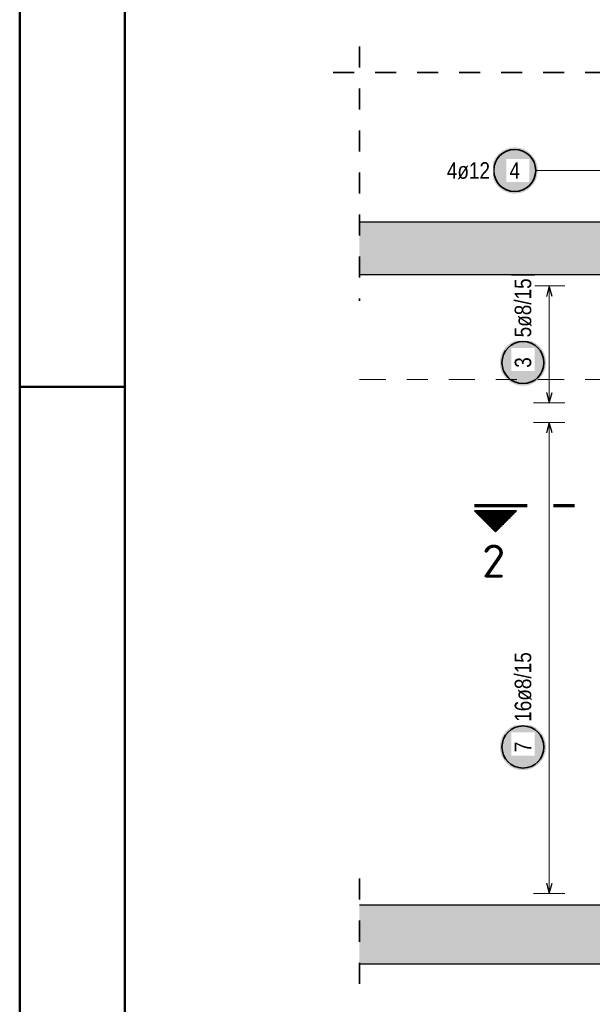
# Model space of a CAD drawing. Header units: millimetres. Extents: x -7.4 to 35.1, y -18.1 to 22.4.
# Tile 9 of 37: x 0 to 2.7, y 4.5 to 9.2. Entities that reach past the tile are written whole.
import ezdxf
from ezdxf.enums import TextEntityAlignment as Align

# ---------------------------------------------------------------- set-up
doc = ezdxf.new("R2010")
doc.units = ezdxf.units.MM
for name, pattern in [('DASHDOT', [1, 0.5, -0.25, 0, -0.25]), ('DASHDOTX2', [2, 1, -0.5, 0, -0.5]), ('HIDDEN', [0.375, 0.25, -0.125])]:
    doc.linetypes.add(name, pattern=pattern)
doc.layers.add('Grundebene', color=7, linetype='Continuous', lineweight=20)
doc.styles.add('Arial Narrow', font='ARIALN.TTF')
doc.styles.add('isocp', font='isocp', dxfattribs={"width": 1.1})

msp = doc.modelspace()

# ---------------------------------------------------------------- hatches: boundary and pattern name
at = {"lineweight": 25, "true_color": 0xffffff}
for points in [[(2.467053, 8.454193), (2.466986, 8.458031), (2.466785, 8.461866), (2.466451, 8.465691), (2.465983, 8.469502), (2.465382, 8.473294), (2.46465, 8.477063), (2.463786, 8.480804), (2.462792, 8.484513), (2.46167, 8.488184), (2.46042, 8.491815), (2.459044, 8.495399), (2.457543, 8.498934), (2.455921, 8.502413), (2.454178, 8.505834), (2.452316, 8.509193), (2.450339, 8.512484), (2.448248, 8.515704), (2.446045, 8.518849), (2.443735, 8.521915), (2.441318, 8.524899), (2.438799, 8.527797), (2.436181, 8.530605), (2.433466, 8.53332), (2.430658, 8.535938), (2.42776, 8.538457), (2.424776, 8.540874), (2.42171, 8.543184), (2.418565, 8.545387), (2.415344, 8.547478), (2.412053, 8.549455), (2.408695, 8.551317), (2.405274, 8.55306), (2.401794, 8.554683), (2.39826, 8.556183), (2.394676, 8.557559), (2.391045, 8.558809), (2.387373, 8.559931), (2.383665, 8.560925), (2.379924, 8.561789), (2.376155, 8.562521), (2.372362, 8.563122), (2.368552, 8.56359), (2.364727, 8.563925), (2.360892, 8.564126), (2.357053, 8.564193), (2.353214, 8.564126), (2.34938, 8.563925), (2.345555, 8.56359), (2.341744, 8.563122), (2.337952, 8.562521), (2.334183, 8.561789), (2.330442, 8.560925), (2.326733, 8.559931), (2.323062, 8.558809), (2.319431, 8.557559), (2.315847, 8.556183), (2.312312, 8.554683), (2.308833, 8.55306), (2.305412, 8.551317), (2.302053, 8.549455), (2.298762, 8.547478), (2.295542, 8.545387), (2.292397, 8.543184), (2.289331, 8.540874), (2.286347, 8.538457), (2.283449, 8.535938), (2.280641, 8.53332), (2.277926, 8.530605), (2.275307, 8.527797), (2.272788, 8.524899), (2.270372, 8.521915), (2.268062, 8.518849), (2.265859, 8.515704), (2.263768, 8.512484), (2.261791, 8.509193), (2.259929, 8.505834), (2.258186, 8.502413), (2.256563, 8.498934), (2.255063, 8.495399), (2.253687, 8.491815), (2.252437, 8.488184), (2.251315, 8.484513), (2.250321, 8.480804), (2.249457, 8.477063), (2.248725, 8.473294), (2.248124, 8.469502), (2.247656, 8.465691), (2.247321, 8.461866), (2.24712, 8.458031), (2.247053, 8.454193), (2.24712, 8.450354), (2.247321, 8.446519), (2.247656, 8.442694), (2.248124, 8.438883), (2.248725, 8.435091), (2.249457, 8.431322), (2.250321, 8.427581), (2.251315, 8.423872), (2.252437, 8.420201), (2.253687, 8.41657), (2.255063, 8.412986), (2.256563, 8.409451), (2.258186, 8.405972), (2.259929, 8.402551), (2.261791, 8.399193), (2.263768, 8.395901), (2.265859, 8.392681), (2.268062, 8.389536), (2.270372, 8.38647), (2.272788, 8.383486), (2.275307, 8.380588), (2.277926, 8.37778), (2.280641, 8.375065), (2.283449, 8.372447), (2.286347, 8.369928), (2.289331, 8.367511), (2.292397, 8.365201), (2.295542, 8.362998), (2.298762, 8.360907), (2.302053, 8.35893), (2.305412, 8.357068), (2.308833, 8.355325), (2.312312, 8.353703), (2.315847, 8.352202), (2.319431, 8.350826), (2.323062, 8.349576), (2.326733, 8.348454), (2.330442, 8.34746), (2.334183, 8.346596), (2.337952, 8.345864), (2.341744, 8.345263), (2.345555, 8.344795), (2.34938, 8.34446), (2.353214, 8.34426), (2.357053, 8.344193), (2.360892, 8.34426), (2.364727, 8.34446), (2.368552, 8.344795), (2.372362, 8.345263), (2.376155, 8.345864), (2.379924, 8.346596), (2.383665, 8.34746), (2.387373, 8.348454), (2.391045, 8.349576), (2.394676, 8.350826), (2.39826, 8.352202), (2.401794, 8.353703), (2.405274, 8.355325), (2.408695, 8.357068), (2.412053, 8.35893), (2.415344, 8.360907), (2.418565, 8.362998), (2.42171, 8.365201), (2.424776, 8.367511), (2.42776, 8.369928), (2.430658, 8.372447), (2.433466, 8.375065), (2.436181, 8.37778), (2.438799, 8.380588), (2.441318, 8.383486), (2.443735, 8.38647), (2.446045, 8.389536), (2.448248, 8.392681), (2.450339, 8.395901), (2.452316, 8.399193), (2.454178, 8.402551), (2.455921, 8.405972), (2.457543, 8.409451), (2.459044, 8.412986), (2.46042, 8.41657), (2.46167, 8.420201), (2.462792, 8.423872), (2.463786, 8.427581), (2.46465, 8.431322), (2.465382, 8.435091), (2.465983, 8.438883), (2.466451, 8.442694), (2.466785, 8.446519)], [(2.506381, 7.539968), (2.506314, 7.543807), (2.506113, 7.547641), (2.505778, 7.551466), (2.50531, 7.555277), (2.50471, 7.559069), (2.503977, 7.562838), (2.503113, 7.56658), (2.50212, 7.570288), (2.500997, 7.57396), (2.499747, 7.57759), (2.498371, 7.581175), (2.496871, 7.584709), (2.495248, 7.588189), (2.493505, 7.59161), (2.491644, 7.594968), (2.489666, 7.598259), (2.487575, 7.601479), (2.485373, 7.604624), (2.483062, 7.607691), (2.480646, 7.610675), (2.478127, 7.613572), (2.475508, 7.616381), (2.472793, 7.619095), (2.469985, 7.621714), (2.467088, 7.624233), (2.464104, 7.626649), (2.461037, 7.62896), (2.457892, 7.631162), (2.454672, 7.633253), (2.451381, 7.635231), (2.448023, 7.637092), (2.444602, 7.638835), (2.441122, 7.640458), (2.437588, 7.641958), (2.434003, 7.643334), (2.430373, 7.644584), (2.426701, 7.645707), (2.422992, 7.646701), (2.419251, 7.647564), (2.415482, 7.648297), (2.41169, 7.648898), (2.407879, 7.649366), (2.404054, 7.6497), (2.40022, 7.649901), (2.396381, 7.649968), (2.392542, 7.649901), (2.388708, 7.6497), (2.384883, 7.649366), (2.381072, 7.648898), (2.37728, 7.648297), (2.373511, 7.647564), (2.36977, 7.646701), (2.366061, 7.645707), (2.362389, 7.644584), (2.358759, 7.643334), (2.355174, 7.641958), (2.35164, 7.640458), (2.34816, 7.638835), (2.344739, 7.637092), (2.341381, 7.635231), (2.33809, 7.633253), (2.33487, 7.631162), (2.331725, 7.62896), (2.328658, 7.626649), (2.325674, 7.624233), (2.322777, 7.621714), (2.319969, 7.619095), (2.317254, 7.616381), (2.314635, 7.613572), (2.312116, 7.610675), (2.3097, 7.607691), (2.307389, 7.604624), (2.305187, 7.601479), (2.303096, 7.598259), (2.301118, 7.594968), (2.299257, 7.59161), (2.297514, 7.588189), (2.295891, 7.584709), (2.294391, 7.581175), (2.293015, 7.57759), (2.291765, 7.57396), (2.290642, 7.570288), (2.289648, 7.56658), (2.288785, 7.562838), (2.288052, 7.559069), (2.287451, 7.555277), (2.286984, 7.551466), (2.286649, 7.547641), (2.286448, 7.543807), (2.286381, 7.539968), (2.286448, 7.536129), (2.286649, 7.532295), (2.286984, 7.52847), (2.287451, 7.524659), (2.288052, 7.520867), (2.288785, 7.517098), (2.289648, 7.513357), (2.290642, 7.509648), (2.291765, 7.505976), (2.293015, 7.502346), (2.294391, 7.498761), (2.295891, 7.495227), (2.297514, 7.491747), (2.299257, 7.488326), (2.301118, 7.484968), (2.303096, 7.481677), (2.305187, 7.478457), (2.307389, 7.475312), (2.3097, 7.472245), (2.312116, 7.469261), (2.314635, 7.466364), (2.317254, 7.463556), (2.319969, 7.460841), (2.322777, 7.458222), (2.325674, 7.455703), (2.328658, 7.453287), (2.331725, 7.450976), (2.33487, 7.448774), (2.33809, 7.446683), (2.341381, 7.444705), (2.344739, 7.442844), (2.34816, 7.441101), (2.35164, 7.439478), (2.355174, 7.437978), (2.358759, 7.436602), (2.362389, 7.435352), (2.366061, 7.434229), (2.36977, 7.433236), (2.373511, 7.432372), (2.37728, 7.431639), (2.381072, 7.431039), (2.384883, 7.430571), (2.388708, 7.430236), (2.392542, 7.430035), (2.396381, 7.429968), (2.40022, 7.430035), (2.404054, 7.430236), (2.407879, 7.430571), (2.41169, 7.431039), (2.415482, 7.431639), (2.419251, 7.432372), (2.422992, 7.433236), (2.426701, 7.434229), (2.430373, 7.435352), (2.434003, 7.436602), (2.437588, 7.437978), (2.441122, 7.439478), (2.444602, 7.441101), (2.448023, 7.442844), (2.451381, 7.444705), (2.454672, 7.446683), (2.457892, 7.448774), (2.461037, 7.450976), (2.464104, 7.453287), (2.467088, 7.455703), (2.469985, 7.458222), (2.472793, 7.460841), (2.475508, 7.463556), (2.478127, 7.466364), (2.480646, 7.469261), (2.483062, 7.472245), (2.485373, 7.475312), (2.487575, 7.478457), (2.489666, 7.481677), (2.491644, 7.484968), (2.493505, 7.488326), (2.495248, 7.491747), (2.496871, 7.495227), (2.498371, 7.498761), (2.499747, 7.502346), (2.500997, 7.505976), (2.50212, 7.509648), (2.503113, 7.513357), (2.503977, 7.517098), (2.50471, 7.520867), (2.50531, 7.524659), (2.505778, 7.52847), (2.506113, 7.532295)], [(2.506381, 5.710468), (2.506314, 5.714307), (2.506113, 5.718141), (2.505778, 5.721966), (2.50531, 5.725777), (2.50471, 5.729569), (2.503977, 5.733338), (2.503113, 5.737079), (2.50212, 5.740788), (2.500997, 5.74446), (2.499747, 5.74809), (2.498371, 5.751675), (2.496871, 5.755209), (2.495248, 5.758689), (2.493505, 5.76211), (2.491644, 5.765468), (2.489666, 5.768759), (2.487575, 5.771979), (2.485373, 5.775124), (2.483062, 5.778191), (2.480646, 5.781174), (2.478127, 5.784072), (2.475508, 5.78688), (2.472793, 5.789595), (2.469985, 5.792214), (2.467088, 5.794733), (2.464104, 5.797149), (2.461037, 5.79946), (2.457892, 5.801662), (2.454672, 5.803753), (2.451381, 5.805731), (2.448023, 5.807592), (2.444602, 5.809335), (2.441122, 5.810958), (2.437588, 5.812458), (2.434003, 5.813834), (2.430373, 5.815084), (2.426701, 5.816207), (2.422992, 5.8172), (2.419251, 5.818064), (2.415482, 5.818797), (2.41169, 5.819397), (2.407879, 5.819865), (2.404054, 5.8202), (2.40022, 5.820401), (2.396381, 5.820468), (2.392542, 5.820401), (2.388708, 5.8202), (2.384883, 5.819865), (2.381072, 5.819397), (2.37728, 5.818797), (2.373511, 5.818064), (2.36977, 5.8172), (2.366061, 5.816207), (2.362389, 5.815084), (2.358759, 5.813834), (2.355174, 5.812458), (2.35164, 5.810958), (2.34816, 5.809335), (2.344739, 5.807592), (2.341381, 5.805731), (2.33809, 5.803753), (2.33487, 5.801662), (2.331725, 5.79946), (2.328658, 5.797149), (2.325674, 5.794733), (2.322777, 5.792214), (2.319969, 5.789595), (2.317254, 5.78688), (2.314635, 5.784072), (2.312116, 5.781174), (2.3097, 5.778191), (2.307389, 5.775124), (2.305187, 5.771979), (2.303096, 5.768759), (2.301118, 5.765468), (2.299257, 5.76211), (2.297514, 5.758689), (2.295891, 5.755209), (2.294391, 5.751675), (2.293015, 5.74809), (2.291765, 5.74446), (2.290642, 5.740788), (2.289648, 5.737079), (2.288785, 5.733338), (2.288052, 5.729569), (2.287451, 5.725777), (2.286984, 5.721966), (2.286649, 5.718141), (2.286448, 5.714307), (2.286381, 5.710468), (2.286448, 5.706629), (2.286649, 5.702795), (2.286984, 5.69897), (2.287451, 5.695159), (2.288052, 5.691366), (2.288785, 5.687598), (2.289648, 5.683856), (2.290642, 5.680148), (2.291765, 5.676476), (2.293015, 5.672846), (2.294391, 5.669261), (2.295891, 5.665727), (2.297514, 5.662247), (2.299257, 5.658826), (2.301118, 5.655468), (2.303096, 5.652177), (2.305187, 5.648957), (2.307389, 5.645811), (2.3097, 5.642745), (2.312116, 5.639761), (2.314635, 5.636863), (2.317254, 5.634055), (2.319969, 5.63134), (2.322777, 5.628722), (2.325674, 5.626203), (2.328658, 5.623787), (2.331725, 5.621476), (2.33487, 5.619274), (2.33809, 5.617182), (2.341381, 5.615205), (2.344739, 5.613344), (2.34816, 5.6116), (2.35164, 5.609978), (2.355174, 5.608478), (2.358759, 5.607102), (2.362389, 5.605852), (2.366061, 5.604729), (2.36977, 5.603735), (2.373511, 5.602872), (2.37728, 5.602139), (2.381072, 5.601538), (2.384883, 5.60107), (2.388708, 5.600736), (2.392542, 5.600535), (2.396381, 5.600468), (2.40022, 5.600535), (2.404054, 5.600736), (2.407879, 5.60107), (2.41169, 5.601538), (2.415482, 5.602139), (2.419251, 5.602872), (2.422992, 5.603735), (2.426701, 5.604729), (2.430373, 5.605852), (2.434003, 5.607102), (2.437588, 5.608478), (2.441122, 5.609978), (2.444602, 5.6116), (2.448023, 5.613344), (2.451381, 5.615205), (2.454672, 5.617182), (2.457892, 5.619274), (2.461037, 5.621476), (2.464104, 5.623787), (2.467088, 5.626203), (2.469985, 5.628722), (2.472793, 5.63134), (2.475508, 5.634055), (2.478127, 5.636863), (2.480646, 5.639761), (2.483062, 5.642745), (2.485373, 5.645811), (2.487575, 5.648957), (2.489666, 5.652177), (2.491644, 5.655468), (2.493505, 5.658826), (2.495248, 5.662247), (2.496871, 5.665727), (2.498371, 5.669261), (2.499747, 5.672846), (2.500997, 5.676476), (2.50212, 5.680148), (2.503113, 5.683856), (2.503977, 5.687598), (2.50471, 5.691366), (2.50531, 5.695159), (2.505778, 5.69897), (2.506113, 5.702795)]]:
    msp.add_hatch(color=7, dxfattribs=at).paths.add_polyline_path(points)
at = {"lineweight": 50}
h = msp.add_hatch(dxfattribs=at)
h.set_pattern_fill('Mau', color=4, scale=0.01, angle=270, style=0, pattern_type=2)
h.set_pattern_definition([(270, (0, 0), (0.01, -2e-18), [])])
h.paths.add_polyline_path([(2.365995, 6.834573), (2.165995, 6.834573), (2.265995, 6.734573)])
at = {"layer": 'Grundebene', "lineweight": 13, "true_color": 0xd7ffd7}
for points in [[(1.617697, 7.959062), (15.323335, 7.959062), (15.323335, 8.209062), (1.617697, 8.209062)], [(1.617697, 4.679062), (18.914063, 4.679062), (18.914063, 4.959062), (1.617697, 4.959062)]]:
    msp.add_hatch(color=254, dxfattribs=at).paths.add_polyline_path(points)

# ---------------------------------------------------------------- linework, layer by layer
at = {"color": 4, "linetype": 'Continuous', "lineweight": 50}
for p, q in [((0, 21.025), (0, 0)), ((0.5, 20.9), (0.5, 0.125)), ((0, 7.425), (0.5, 7.425))]:
    msp.add_line(p, q, dxfattribs=at)
at = {"color": 2, "linetype": 'HIDDEN', "lineweight": 35, "ltscale": 0.25}
for p, q in [((1.617697, 9.044825), (1.617697, 7.834062)), ((1.492697, 8.919825), (3.794437, 8.919825)), ((1.617697, 5.084062), (1.617697, 4.554062))]:
    msp.add_line(p, q, dxfattribs=at)
at = {"color": 5, "linetype": 'Continuous', "lineweight": 18}
for p, q in [((2.457053, 8.454193), (2.719063, 8.454193)), ((2.999063, 8.454193), (2.719063, 8.454193)), ((2.596381, 7.905062), (2.446381, 7.905062)), ((2.521381, 7.348062), (2.521381, 7.905062)), ((2.446381, 7.348062), (2.596381, 7.348062)), ((2.596381, 7.25506), (2.446381, 7.25506)), ((2.521381, 5.013062), (2.521381, 7.25506)), ((2.446381, 5.013062), (2.596381, 5.013062))]:
    msp.add_line(p, q, dxfattribs=at)
at = {"color": 3, "linetype": 'Continuous', "lineweight": 25}
for p, q in [((2.521381, 7.905062), (2.507984, 7.855062)), ((2.534778, 7.855062), (2.521381, 7.905062)), ((2.507984, 7.398062), (2.521381, 7.348062)), ((2.521381, 7.348062), (2.534778, 7.398062)), ((2.521381, 7.25506), (2.507984, 7.20506)), ((2.534778, 7.20506), (2.521381, 7.25506)), ((2.507984, 5.063062), (2.521381, 5.013062)), ((2.521381, 5.013062), (2.534778, 5.063062))]:
    msp.add_line(p, q, dxfattribs=at)
at = {"color": 9, "linetype": 'DASHDOT', "lineweight": 0, "ltscale": 0.25}
msp.add_line((1.617697, 7.459062), (15.323335, 7.459062), dxfattribs=at)
at = {"color": 1, "linetype": 'DASHDOTX2', "lineweight": 70, "ltscale": 0.25}
msp.add_line((2.165995, 6.859573), (2.815995, 6.859573), dxfattribs=at)
at = {"color": 2, "linetype": 'Continuous', "lineweight": 35}
for p, q in [((2.165995, 6.834573), (2.365995, 6.834573)), ((2.165995, 6.834573), (2.265995, 6.734573)), ((2.265995, 6.734573), (2.365995, 6.834573))]:
    msp.add_line(p, q, dxfattribs=at)
for centre in [(2.357053, 8.454193), (2.396381, 7.539968), (2.396381, 5.710468)]:
    msp.add_circle(centre, 0.1, dxfattribs=at)
at = {"layer": 'Grundebene', "color": 3, "linetype": 'Continuous', "lineweight": 25}
for p, q in [((1.617697, 8.209062), (5.889471, 8.209062)), ((1.617697, 4.959062), (18.914063, 4.959062)), ((1.617697, 4.679062), (18.914063, 4.679062))]:
    msp.add_line(p, q, dxfattribs=at)

# ---------------------------------------------------------------- texts
at = {"color": 2, "lineweight": 35, "style": 'isocp', "width": 1.15}
msp.add_text('2', height=0.1575, dxfattribs=at).set_placement((2.256869, 6.516373), align=Align.CENTER)

# ---------------------------------------------------------------- next in the draw order: texts
at = {"color": 2, "lineweight": 35, "char_height": 0.07875, "attachment_point": 1, "line_spacing_factor": 0.9, "style": 'Arial Narrow', "bg_fill": 3, "box_fill_scale": 1.2, "bg_fill_color": 256, "bg_fill_true_color": 13158600, "bg_fill_transparency": 0}
for s, insert in [('4ø12', (2.033878, 8.493568)), ('4', (2.332247, 8.493568))]:
    msp.add_mtext(s, dxfattribs=dict(at, insert=insert))
at = {"color": 2, "lineweight": 35, "char_height": 0.07875, "attachment_point": 1, "rotation": 90, "line_spacing_factor": 0.9, "style": 'Arial Narrow', "bg_fill": 3, "box_fill_scale": 1.2, "bg_fill_color": 256, "bg_fill_true_color": 13158600, "bg_fill_transparency": 0}
for s, insert in [('5ø8/15', (2.357006, 7.659968)), ('3', (2.357006, 7.515162)), ('16ø8/15', (2.357006, 5.830468)), ('7', (2.357006, 5.685662))]:
    msp.add_mtext(s, dxfattribs=dict(at, insert=insert))

# ---------------------------------------------------------------- next in the draw order: linework, layer by layer
at = {"layer": 'Grundebene', "color": 3, "linetype": 'Continuous', "lineweight": 25}
msp.add_line((1.617697, 7.959062), (15.323335, 7.959062), dxfattribs=at)

doc.saveas('drawing.dxf')
